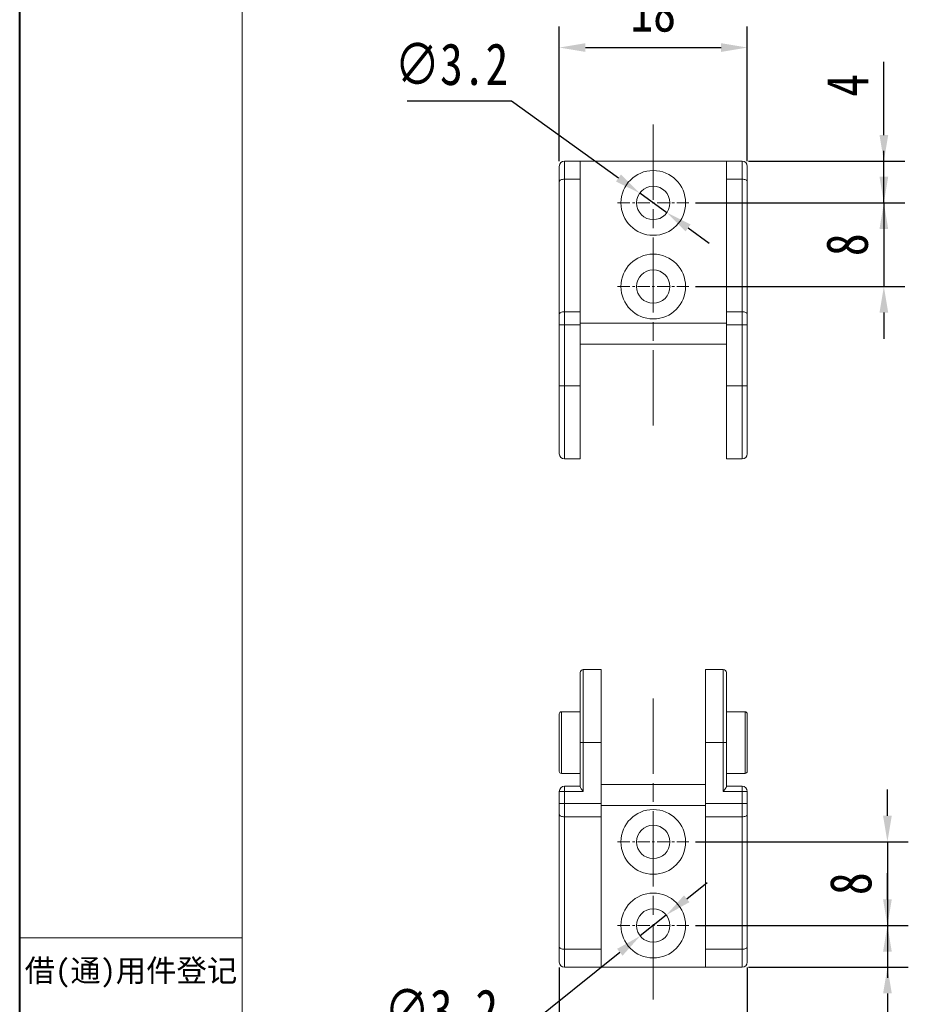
# Model space of a CAD drawing. Header units: millimetres. Extents: x 2698 to 3057, y -367 to -114.
# Tile 5 of 63: x 2698 to 2783, y -281 to -187. Entities that reach past the tile are written whole.
import ezdxf

# ---------------------------------------------------------------- set-up
doc = ezdxf.new("R2010")
doc.units = ezdxf.units.MM
doc.linetypes.add('ACAD_ISO08W100', pattern=[36, 24, -3, 6, -3])
doc.linetypes.add('CENTER', pattern=[0.6, 0.375, -0.075, 0.075, -0.075])
doc.layers.add('中心线', color=1, linetype='CENTER', lineweight=25)
doc.styles.get("Standard").update_dxf_attribs({"font": '仿宋_GB2312.ttf', "width": 0.8})
doc.styles.add('样式 3.5', font='仿宋_GB2312.ttf')
doc.dimstyles.new('ISO-10', dxfattribs={"dimtxt": 4, "dimasz": 2.5, "dimexe": 2, "dimexo": 0.625, "dimgap": 1.5, "dimtad": 1, "dimtoh": 1, "dimdsep": 46, "dimtxsty": 'Standard', "dimcen": 2.5, "dimadec": 0, "dimazin": 0, "dimtfac": 1, "dimtmove": 0, "dimatfit": 3, "dimfxl": 0, "dimarcsym": 0})
doc.dimstyles.new('副本ISO-10', dxfattribs={"dimtxt": 4, "dimasz": 2.5, "dimexe": 2, "dimexo": 0.625, "dimgap": 1.5, "dimtad": 1, "dimdsep": 46, "dimtxsty": 'Standard', "dimcen": 2.5, "dimadec": 0, "dimazin": 0, "dimtfac": 1, "dimtmove": 0, "dimatfit": 3, "dimfxl": 0, "dimarcsym": 0})

# ---------------------------------------------------------------- blocks, each defined once
blk = doc.blocks.new('*D78')
at = {"color": 0, "lineweight": -2}
for p, q in [((2749.881, -200.203), (2749.881, -187.346)), ((2767.881, -200.203), (2767.881, -187.346)), ((2752.381, -189.346), (2765.381, -189.346))]:
    blk.add_line(p, q, dxfattribs=at)
at = {"color": 0, "lineweight": 9}
for points in [[(2752.381, -188.929), (2752.381, -189.763), (2749.881, -189.346)], [(2765.381, -188.929), (2765.381, -189.763), (2767.881, -189.346)]]:
    blk.add_solid(points, dxfattribs=at)
at = {"layer": 'Defpoints', "color": 0, "lineweight": 9}
for p in [(2767.881, -189.346), (2749.881, -200.828), (2767.881, -200.828)]:
    blk.add_point(p, dxfattribs=at)
at = {"color": 0, "lineweight": 9, "insert": (2758.881, -185.846), "char_height": 4, "attachment_point": 5}
blk.add_mtext('18', dxfattribs=at)
blk = doc.blocks.new('*D79')
at = {"color": 0, "lineweight": -2}
for p, q in [((2780.96, -197.713), (2780.96, -190.726)), ((2768.006, -200.213), (2782.96, -200.213)), ((2780.96, -204.213), (2780.96, -200.213)), ((2762.916, -204.213), (2782.96, -204.213)), ((2780.96, -206.713), (2780.96, -209.213))]:
    blk.add_line(p, q, dxfattribs=at)
at = {"color": 0, "lineweight": 9}
for points in [[(2780.543, -197.713), (2781.376, -197.713), (2780.96, -200.213)], [(2780.543, -206.713), (2781.376, -206.713), (2780.96, -204.213)]]:
    blk.add_solid(points, dxfattribs=at)
at = {"layer": 'Defpoints', "color": 0, "lineweight": 9}
for p in [(2767.381, -200.213), (2780.96, -200.213), (2762.291, -204.213)]:
    blk.add_point(p, dxfattribs=at)
at = {"color": 0, "lineweight": 9, "insert": (2777.46, -192.969), "char_height": 4, "attachment_point": 5, "rotation": 90}
blk.add_mtext('4', dxfattribs=at)
blk = doc.blocks.new('*D80')
at = {"color": 0, "lineweight": -2}
for p, q in [((2780.96, -201.713), (2780.96, -199.213)), ((2762.916, -204.213), (2782.96, -204.213)), ((2780.96, -204.213), (2780.96, -212.213)), ((2762.916, -212.213), (2782.96, -212.213)), ((2780.96, -214.713), (2780.96, -217.213))]:
    blk.add_line(p, q, dxfattribs=at)
at = {"color": 0, "lineweight": 9}
for points in [[(2780.543, -201.713), (2781.376, -201.713), (2780.96, -204.213)], [(2780.543, -214.713), (2781.376, -214.713), (2780.96, -212.213)]]:
    blk.add_solid(points, dxfattribs=at)
at = {"layer": 'Defpoints', "color": 0, "lineweight": 9}
for p in [(2762.291, -204.213), (2762.291, -212.213), (2780.96, -212.213)]:
    blk.add_point(p, dxfattribs=at)
at = {"color": 0, "lineweight": 9, "insert": (2777.46, -208.213), "char_height": 4, "attachment_point": 5, "rotation": 90}
blk.add_mtext('8', dxfattribs=at)
blk = doc.blocks.new('*D81')
at = {"color": 0, "lineweight": -2}
for p, q in [((2781.302, -262.856), (2781.302, -260.356)), ((2762.916, -265.356), (2783.302, -265.356)), ((2781.302, -265.356), (2781.302, -273.356)), ((2762.916, -273.356), (2783.302, -273.356)), ((2781.302, -275.856), (2781.302, -278.356))]:
    blk.add_line(p, q, dxfattribs=at)
at = {"color": 0, "lineweight": 9}
for points in [[(2780.886, -262.856), (2781.719, -262.856), (2781.302, -265.356)], [(2780.886, -275.856), (2781.719, -275.856), (2781.302, -273.356)]]:
    blk.add_solid(points, dxfattribs=at)
at = {"layer": 'Defpoints', "color": 0, "lineweight": 9}
for p in [(2762.291, -265.356), (2762.291, -273.356), (2781.302, -273.356)]:
    blk.add_point(p, dxfattribs=at)
at = {"color": 0, "lineweight": 9, "insert": (2777.802, -269.356), "char_height": 4, "attachment_point": 5, "rotation": 90}
blk.add_mtext('8', dxfattribs=at)
blk = doc.blocks.new('*D82')
at = {"color": 0, "lineweight": -2}
for p, q in [((2781.302, -270.856), (2781.302, -268.356)), ((2762.916, -273.356), (2783.302, -273.356)), ((2781.302, -273.356), (2781.302, -277.356)), ((2768.006, -277.356), (2783.302, -277.356)), ((2781.302, -279.856), (2781.302, -286.844))]:
    blk.add_line(p, q, dxfattribs=at)
at = {"color": 0, "lineweight": 9}
for points in [[(2780.886, -270.856), (2781.719, -270.856), (2781.302, -273.356)], [(2780.886, -279.856), (2781.719, -279.856), (2781.302, -277.356)]]:
    blk.add_solid(points, dxfattribs=at)
at = {"layer": 'Defpoints', "color": 0, "lineweight": 9}
for p in [(2762.291, -273.356), (2767.381, -277.356), (2781.302, -277.356)]:
    blk.add_point(p, dxfattribs=at)
at = {"color": 0, "lineweight": 9, "insert": (2777.802, -284.6), "char_height": 4, "attachment_point": 5, "rotation": 90}
blk.add_mtext('4', dxfattribs=at)
blk = doc.blocks.new('*D83')
at = {"color": 0, "lineweight": -2}
for p, q in [((2749.881, -277.36), (2749.881, -296.043)), ((2767.881, -277.36), (2767.881, -296.043)), ((2752.381, -294.043), (2765.381, -294.043))]:
    blk.add_line(p, q, dxfattribs=at)
at = {"color": 0, "lineweight": 9}
for points in [[(2752.381, -293.626), (2752.381, -294.46), (2749.881, -294.043)], [(2765.381, -293.626), (2765.381, -294.46), (2767.881, -294.043)]]:
    blk.add_solid(points, dxfattribs=at)
at = {"layer": 'Defpoints', "color": 0, "lineweight": 9}
for p in [(2749.881, -276.735), (2767.881, -276.735), (2767.881, -294.043)]:
    blk.add_point(p, dxfattribs=at)
at = {"color": 0, "lineweight": 9, "insert": (2758.881, -290.543), "char_height": 4, "attachment_point": 5}
blk.add_mtext('18', dxfattribs=at)
blk = doc.blocks.new('*D84')
at = {"color": 0, "lineweight": -2}
for p, q in [((2735.315, -194.457), (2745.296, -194.457)), ((2745.296, -194.457), (2755.551, -201.821)), ((2760.18, -205.146), (2757.581, -203.28)), ((2762.211, -206.605), (2764.242, -208.063))]:
    blk.add_line(p, q, dxfattribs=at)
at = {"color": 0, "lineweight": 9}
for points in [[(2755.794, -201.483), (2755.308, -202.16), (2757.581, -203.28)], [(2762.454, -206.266), (2761.968, -206.943), (2760.18, -205.146)]]:
    blk.add_solid(points, dxfattribs=at)
at = {"layer": 'Defpoints', "color": 0, "lineweight": 9}
for p in [(2757.581, -203.28), (2760.18, -205.146)]:
    blk.add_point(p, dxfattribs=at)
at = {"color": 0, "lineweight": 9, "insert": (2739.556, -190.957), "char_height": 4, "attachment_point": 5}
blk.add_mtext('∅3.2', dxfattribs=at)
blk = doc.blocks.new('*D85')
at = {"color": 0, "lineweight": -2}
for p, q in [((2762.084, -270.797), (2764.037, -269.236)), ((2760.131, -272.357), (2757.631, -274.355)), ((2744.317, -284.992), (2755.678, -275.915)), ((2734.336, -284.992), (2744.317, -284.992))]:
    blk.add_line(p, q, dxfattribs=at)
at = {"color": 0, "lineweight": 9}
for points in [[(2761.824, -270.471), (2762.344, -271.122), (2760.131, -272.357)], [(2755.418, -275.59), (2755.938, -276.241), (2757.631, -274.355)]]:
    blk.add_solid(points, dxfattribs=at)
at = {"layer": 'Defpoints', "color": 0, "lineweight": 9}
for p in [(2760.131, -272.357), (2757.631, -274.355)]:
    blk.add_point(p, dxfattribs=at)
at = {"color": 0, "lineweight": 9, "insert": (2738.576, -281.492), "char_height": 4, "attachment_point": 5}
blk.add_mtext('∅3.2', dxfattribs=at)

msp = doc.modelspace()

# ---------------------------------------------------------------- linework, layer by layer
at = {"color": 7, "lineweight": 40}
msp.add_line((2698.215, -367.487), (2698.215, -114.229), dxfattribs=at)
at = {"color": 7, "lineweight": 13}
msp.add_line((2719.533, -363.223), (2719.533, -118.493), dxfattribs=at)
at = {"color": 7, "linetype": 'Continuous', "lineweight": 15}
for p, q in [((2750.381, -200.213), (2750.381, -201.945)), ((2751.881, -200.213), (2750.381, -200.213)), ((2751.881, -200.213), (2751.881, -201.945)), ((2765.881, -200.213), (2751.881, -200.213)), ((2767.381, -200.213), (2765.881, -200.213)), ((2765.881, -201.945), (2765.881, -200.213)), ((2767.381, -201.945), (2767.381, -200.213)), ((2749.881, -202.157), (2749.881, -214.833)), ((2750.381, -214.622), (2750.381, -201.945)), ((2750.381, -201.945), (2751.881, -201.945)), ((2751.881, -201.945), (2751.881, -214.622)), ((2765.881, -201.945), (2767.381, -201.945)), ((2765.881, -214.622), (2765.881, -201.945)), ((2767.381, -201.945), (2767.381, -214.622)), ((2767.881, -214.833), (2767.881, -202.157)), ((2750.381, -214.622), (2750.381, -215.89)), ((2751.881, -214.622), (2750.381, -214.622)), ((2751.881, -214.622), (2751.881, -215.89)), ((2765.881, -215.89), (2765.881, -214.622)), ((2767.381, -214.622), (2765.881, -214.622)), ((2767.381, -215.89), (2767.381, -214.622)), ((2765.881, -215.713), (2751.881, -215.713)), ((2750.381, -215.89), (2749.881, -215.89)), ((2749.881, -215.89), (2749.881, -221.713)), ((2750.381, -221.713), (2750.381, -215.89)), ((2750.381, -215.89), (2751.881, -215.89)), ((2751.881, -215.89), (2751.881, -221.713)), ((2765.881, -215.89), (2767.381, -215.89)), ((2765.881, -221.713), (2765.881, -215.89)), ((2767.381, -215.89), (2767.881, -215.89)), ((2767.381, -215.89), (2767.381, -221.713)), ((2767.881, -221.713), (2767.881, -215.89)), ((2751.881, -217.713), (2765.881, -217.713)), ((2750.381, -221.713), (2749.881, -221.713)), ((2751.881, -221.713), (2750.381, -221.713)), ((2750.381, -221.713), (2750.381, -228.713)), ((2751.881, -221.713), (2751.881, -228.713)), ((2767.381, -221.713), (2765.881, -221.713)), ((2765.881, -228.713), (2765.881, -221.713)), ((2767.381, -221.713), (2767.881, -221.713)), ((2767.381, -228.713), (2767.381, -221.713)), ((2750.381, -228.713), (2751.881, -228.713)), ((2765.881, -228.713), (2767.381, -228.713)), ((2753.881, -248.856), (2752.181, -248.856)), ((2752.181, -248.856), (2752.181, -255.856)), ((2753.881, -255.856), (2753.881, -248.856)), ((2765.581, -248.856), (2763.881, -248.856)), ((2763.881, -248.856), (2763.881, -255.856)), ((2765.581, -255.856), (2765.581, -248.856)), ((2751.881, -252.906), (2750.081, -252.906)), ((2750.081, -252.906), (2750.081, -258.806)), ((2767.681, -252.906), (2765.881, -252.906)), ((2767.681, -258.806), (2767.681, -252.906)), ((2751.881, -255.856), (2752.181, -255.856)), ((2751.881, -260.062), (2751.881, -255.856)), ((2752.181, -255.856), (2753.881, -255.856)), ((2752.181, -260.52), (2752.181, -255.856)), ((2753.881, -261.679), (2753.881, -255.856)), ((2763.881, -255.856), (2765.581, -255.856)), ((2763.881, -255.856), (2763.881, -261.679)), ((2765.881, -255.856), (2765.581, -255.856)), ((2765.581, -255.856), (2765.581, -260.52)), ((2765.881, -255.856), (2765.881, -260.062)), ((2750.081, -258.806), (2751.881, -258.806)), ((2765.881, -258.806), (2767.681, -258.806)), ((2751.881, -260.02), (2750.381, -260.02)), ((2750.381, -260.02), (2750.381, -260.52)), ((2763.881, -259.856), (2753.881, -259.856)), ((2767.381, -260.02), (2765.881, -260.02)), ((2767.381, -260.52), (2767.381, -260.02)), ((2750.381, -260.52), (2749.881, -260.52)), ((2749.881, -261.679), (2749.881, -260.52)), ((2750.381, -261.679), (2750.381, -260.52)), ((2750.381, -260.52), (2752.181, -260.52)), ((2765.581, -260.52), (2767.381, -260.52)), ((2767.881, -260.52), (2767.381, -260.52)), ((2767.381, -260.52), (2767.381, -261.679)), ((2767.881, -260.52), (2767.881, -261.679)), ((2749.881, -261.679), (2750.381, -261.679)), ((2750.381, -261.679), (2750.381, -262.947)), ((2753.881, -261.679), (2750.381, -261.679)), ((2753.881, -262.947), (2753.881, -261.679)), ((2753.881, -261.856), (2763.881, -261.856)), ((2767.381, -261.679), (2763.881, -261.679)), ((2763.881, -261.679), (2763.881, -262.947)), ((2767.381, -262.947), (2767.381, -261.679)), ((2767.381, -261.679), (2767.881, -261.679)), ((2749.881, -275.413), (2749.881, -262.736)), ((2767.881, -262.736), (2767.881, -275.413)), ((2750.381, -262.947), (2753.881, -262.947)), ((2750.381, -275.624), (2750.381, -262.947)), ((2753.881, -275.624), (2753.881, -262.947)), ((2763.881, -262.947), (2767.381, -262.947)), ((2763.881, -262.947), (2763.881, -275.624)), ((2767.381, -262.947), (2767.381, -275.624)), ((2753.881, -275.624), (2750.381, -275.624)), ((2750.381, -275.624), (2750.381, -277.356)), ((2753.881, -277.356), (2753.881, -275.624)), ((2767.381, -275.624), (2763.881, -275.624)), ((2763.881, -275.624), (2763.881, -277.356)), ((2767.381, -277.356), (2767.381, -275.624)), ((2750.381, -277.356), (2753.881, -277.356)), ((2753.881, -277.356), (2763.881, -277.356)), ((2763.881, -277.356), (2767.381, -277.356))]:
    msp.add_line(p, q, dxfattribs=at)
at = {"color": 1, "linetype": 'CENTER', "lineweight": 9, "ltscale": 3.1496}
for p, q in [((2755.471, -204.213), (2762.291, -204.213)), ((2755.471, -212.213), (2762.291, -212.213)), ((2755.471, -265.356), (2762.291, -265.356)), ((2755.471, -273.356), (2762.291, -273.356))]:
    msp.add_line(p, q, dxfattribs=at)
at = {"color": 7, "lineweight": 15}
msp.add_line((2698.215, -274.541), (2719.533, -274.541), dxfattribs=at)
at = {"color": 7, "linetype": 'Continuous', "lineweight": 15, "flags": 128}
for points in [[(2749.881, -202.157), (2749.891, -202.115), (2749.919, -202.076), (2749.965, -202.039), (2750.027, -202.007), (2750.103, -201.981), (2750.19, -201.961), (2750.283, -201.949), (2750.381, -201.945)], [(2767.381, -201.945), (2767.478, -201.949), (2767.572, -201.961), (2767.659, -201.981), (2767.734, -202.007), (2767.797, -202.039), (2767.843, -202.076), (2767.871, -202.115), (2767.881, -202.157)], [(2750.381, -214.622), (2750.283, -214.626), (2750.19, -214.638), (2750.103, -214.657), (2750.027, -214.684), (2749.965, -214.716), (2749.919, -214.752), (2749.891, -214.792), (2749.881, -214.833)], [(2767.381, -214.622), (2767.478, -214.626), (2767.572, -214.638), (2767.659, -214.657), (2767.734, -214.684), (2767.797, -214.716), (2767.843, -214.752), (2767.871, -214.792), (2767.881, -214.833)], [(2750.381, -262.947), (2750.283, -262.943), (2750.19, -262.931), (2750.103, -262.912), (2750.027, -262.885), (2749.965, -262.853), (2749.919, -262.817), (2749.891, -262.777), (2749.881, -262.736)], [(2767.881, -262.736), (2767.871, -262.777), (2767.843, -262.817), (2767.797, -262.853), (2767.734, -262.885), (2767.659, -262.912), (2767.572, -262.931), (2767.478, -262.943), (2767.381, -262.947)], [(2749.881, -275.413), (2749.891, -275.454), (2749.919, -275.494), (2749.965, -275.53), (2750.027, -275.562), (2750.103, -275.588), (2750.19, -275.608), (2750.283, -275.62), (2750.381, -275.624)], [(2767.881, -275.413), (2767.871, -275.454), (2767.843, -275.494), (2767.797, -275.53), (2767.734, -275.562), (2767.659, -275.588), (2767.572, -275.608), (2767.478, -275.62), (2767.381, -275.624)]]:
    msp.add_lwpolyline(points, dxfattribs=at)
at = {"color": 7, "linetype": 'Continuous', "lineweight": 15}
for centre, radius in [((2758.881, -204.213), 3.1), ((2758.881, -204.213), 1.6), ((2758.881, -212.213), 3.1), ((2758.881, -212.213), 1.6), ((2758.881, -265.356), 3.1), ((2758.881, -265.356), 1.6), ((2758.881, -273.356), 3.1), ((2758.881, -273.356), 1.6)]:
    msp.add_circle(centre, radius, dxfattribs=at)
for centre, radius, start, end in [((2750.381, -200.713), 0.5, 90, 180), ((2767.381, -200.713), 0.5, 0, 90), ((2750.381, -228.213), 0.5, 180, 270), ((2767.381, -228.213), 0.5, 270, 0), ((2752.181, -249.156), 0.3, 90, 180), ((2765.581, -249.156), 0.3, 0, 90), ((2750.081, -253.106), 0.2, 90, 180), ((2767.681, -253.106), 0.2, 0, 90), ((2750.081, -258.606), 0.2, 180, 270), ((2767.681, -258.606), 0.2, 270, 0), ((2750.381, -260.52), 0.5, 90, 180), ((2767.381, -260.52), 0.5, 0, 90), ((2750.381, -276.856), 0.5, 180, 270), ((2767.381, -276.856), 0.5, 270, 0)]:
    msp.add_arc(centre, radius, start, end, dxfattribs=at)
for points, knots in [([(2749.881, -202.157), (2749.881, -201.725), (2749.881, -201.36), (2749.881, -200.849), (2749.881, -200.713), (2749.881, -200.713)], [0, 0, 0, 0, 0.5, 0.5, 1, 1, 1, 1]), ([(2767.881, -200.713), (2767.881, -200.713), (2767.881, -200.849), (2767.881, -201.36), (2767.881, -201.725), (2767.881, -202.157)], [0, 0, 0, 0, 0.5, 0.5, 1, 1, 1, 1]), ([(2749.881, -228.213), (2749.881, -228.213), (2749.881, -227.528), (2749.881, -225.09), (2749.881, -223.437), (2749.881, -221.713)], [0, 0, 0, 0, 0.5, 0.5, 1, 1, 1, 1]), ([(2767.881, -221.713), (2767.881, -223.437), (2767.881, -225.09), (2767.881, -227.528), (2767.881, -228.213), (2767.881, -228.213)], [0, 0, 0, 0, 0.5, 0.5, 1, 1, 1, 1]), ([(2751.881, -255.856), (2751.881, -255.774), (2751.881, -255.611), (2751.881, -255.366), (2751.881, -255.122), (2751.881, -254.879), (2751.881, -254.504), (2751.881, -254.002), (2751.881, -253.378), (2751.881, -252.769), (2751.881, -251.981), (2751.881, -251.085), (2751.881, -250.357), (2751.881, -249.897), (2751.881, -249.62), (2751.881, -249.407), (2751.881, -249.276), (2751.881, -249.202), (2751.881, -249.163), (2751.881, -249.159), (2751.881, -249.156)], [0, 0, 0, 0, 0.023336, 0.04663, 0.069911, 0.093213, 0.116565, 0.178304, 0.240092, 0.304405, 0.368768, 0.500006, 0.631244, 0.695556, 0.759919, 0.821658, 0.883447, 0.922299, 0.961102, 1, 1, 1, 1]), ([(2765.881, -249.156), (2765.881, -249.157), (2765.881, -249.159), (2765.881, -249.173), (2765.881, -249.195), (2765.881, -249.226), (2765.881, -249.289), (2765.881, -249.407), (2765.881, -249.62), (2765.881, -249.897), (2765.881, -250.357), (2765.881, -251.085), (2765.881, -251.981), (2765.881, -252.769), (2765.881, -253.377), (2765.881, -254.002), (2765.881, -254.557), (2765.881, -255.04), (2765.881, -255.447), (2765.881, -255.72), (2765.881, -255.856)], [0, 0, 0, 0, 0.023328, 0.046617, 0.069899, 0.093205, 0.116565, 0.178304, 0.240092, 0.304405, 0.368768, 0.500006, 0.631244, 0.695556, 0.759919, 0.821658, 0.883446, 0.922311, 0.961113, 1, 1, 1, 1]), ([(2749.881, -258.606), (2749.881, -258.606), (2749.881, -257.374), (2749.881, -254.338), (2749.881, -253.106), (2749.881, -253.106)], [0, 0, 0, 0, 0.5, 0.5, 1, 1, 1, 1]), ([(2767.881, -253.106), (2767.881, -253.106), (2767.881, -254.338), (2767.881, -257.374), (2767.881, -258.606), (2767.881, -258.606)], [0, 0, 0, 0, 0.5, 0.5, 1, 1, 1, 1]), ([(2751.881, -260.062), (2751.881, -260.106), (2751.93, -260.183), (2752.045, -260.344), (2752.113, -260.433), (2752.181, -260.52)], [0, 0, 0, 0, 0.5, 0.5, 1, 1, 1, 1]), ([(2765.881, -260.062), (2765.881, -260.106), (2765.831, -260.183), (2765.717, -260.344), (2765.648, -260.433), (2765.581, -260.52)], [0, 0, 0, 0, 0.5, 0.5, 1, 1, 1, 1]), ([(2749.881, -262.736), (2749.881, -262.688), (2749.881, -262.593), (2749.881, -262.446), (2749.881, -262.296), (2749.881, -262.145), (2749.881, -261.992), (2749.881, -261.836), (2749.881, -261.732), (2749.881, -261.679)], [0, 0, 0, 0, 0.144264, 0.287124, 0.429136, 0.570864, 0.712876, 0.855736, 1, 1, 1, 1]), ([(2767.881, -261.679), (2767.881, -261.732), (2767.881, -261.836), (2767.881, -261.992), (2767.881, -262.145), (2767.881, -262.296), (2767.881, -262.446), (2767.881, -262.593), (2767.881, -262.688), (2767.881, -262.736)], [0, 0, 0, 0, 0.144264, 0.287124, 0.429136, 0.570864, 0.712876, 0.855736, 1, 1, 1, 1]), ([(2749.881, -276.856), (2749.881, -276.855), (2749.881, -276.854), (2749.881, -276.842), (2749.881, -276.823), (2749.881, -276.796), (2749.881, -276.743), (2749.881, -276.645), (2749.881, -276.472), (2749.881, -276.256), (2749.881, -276.03), (2749.881, -275.814), (2749.881, -275.62), (2749.881, -275.482), (2749.881, -275.413)], [0, 0, 0, 0, 0.049117, 0.09802, 0.146863, 0.195798, 0.244975, 0.372409, 0.500027, 0.62746, 0.755079, 0.836794, 0.918199, 1, 1, 1, 1]), ([(2767.881, -275.413), (2767.881, -275.454), (2767.881, -275.538), (2767.881, -275.658), (2767.881, -275.775), (2767.881, -275.887), (2767.881, -276.052), (2767.881, -276.256), (2767.881, -276.472), (2767.881, -276.644), (2767.881, -276.754), (2767.881, -276.817), (2767.881, -276.85), (2767.881, -276.854), (2767.881, -276.856)], [0, 0, 0, 0, 0.0491165, 0.0980204, 0.1468633, 0.1957978, 0.2449752, 0.3724086, 0.500027, 0.6274602, 0.7550785, 0.8367945, 0.9181994, 1, 1, 1, 1])]:
    msp.add_open_spline(points, degree=3, knots=knots, dxfattribs=at)
for points in [[(2749.881, -215.89), (2749.881, -215.525), (2749.881, -215.164), (2749.881, -214.833)], [(2767.881, -214.833), (2767.881, -215.164), (2767.881, -215.525), (2767.881, -215.89)]]:
    msp.add_open_spline(points, degree=3, dxfattribs=at)
at = {"layer": '中心线', "linetype": 'ACAD_ISO08W100', "lineweight": 13, "ltscale": 0.3}
for p, q in [((2758.881, -196.713), (2758.881, -225.958)), ((2758.881, -280.429), (2758.881, -250.873))]:
    msp.add_line(p, q, dxfattribs=at)

# ---------------------------------------------------------------- texts
at = {"color": 7, "linetype": 'CENTER', "lineweight": 18, "insert": (2708.874, -277.951), "char_height": 2.1318, "width": 21.31797, "attachment_point": 5, "style": '样式 3.5'}
msp.add_mtext('{\\fSimSun|b0|i0|c134|p2;借}({\\fSimSun|b0|i0|c134|p2;通}){\\fSimSun|b0|i0|c134|p2;用件登记}', dxfattribs=at)

# ---------------------------------------------------------------- dimensions: what is measured, and where the dimension line sits
at = {"color": 5, "lineweight": 9}
for base, p1, p2, picture, middle in [((2767.881, -189.346), (2749.881, -200.828), (2767.881, -200.828), '*D78', (2758.881, -185.846)), ((2767.881, -294.043), (2749.881, -276.735), (2767.881, -276.735), '*D83', (2758.881, -290.543))]:
    dim = msp.add_linear_dim(base=base, p1=p1, p2=p2, dimstyle='副本ISO-10', dxfattribs=at)
    dim.commit()
    dim.dimension.update_dxf_attribs({"geometry": picture, "text_midpoint": middle})
for p1, p2, picture, middle in [((2760.18, -205.146), (2757.581, -203.28), '*D84', (2739.556, -194.457)), ((2760.131, -272.357), (2757.631, -274.355), '*D85', (2738.576, -284.992))]:
    dim = msp.add_diameter_dim_2p(p1=p1, p2=p2, dimstyle='ISO-10', dxfattribs=at)
    dim.commit()
    dim.dimension.update_dxf_attribs({"geometry": picture, "text_midpoint": middle, "dimtype": 163})
for base, p1, p2, picture, middle in [((2780.96, -200.213), (2762.291, -204.213), (2767.381, -200.213), '*D79', (2777.46, -192.969)), ((2780.96, -212.213), (2762.291, -204.213), (2762.291, -212.213), '*D80', (2777.46, -208.213)), ((2781.302, -273.356), (2762.291, -265.356), (2762.291, -273.356), '*D81', (2777.802, -269.356)), ((2781.302, -277.356), (2762.291, -273.356), (2767.381, -277.356), '*D82', (2777.802, -284.6))]:
    dim = msp.add_linear_dim(base=base, p1=p1, p2=p2, angle=90, dimstyle='副本ISO-10', dxfattribs=at)
    dim.commit()
    dim.dimension.update_dxf_attribs({"geometry": picture, "text_midpoint": middle})

doc.saveas('drawing.dxf')
